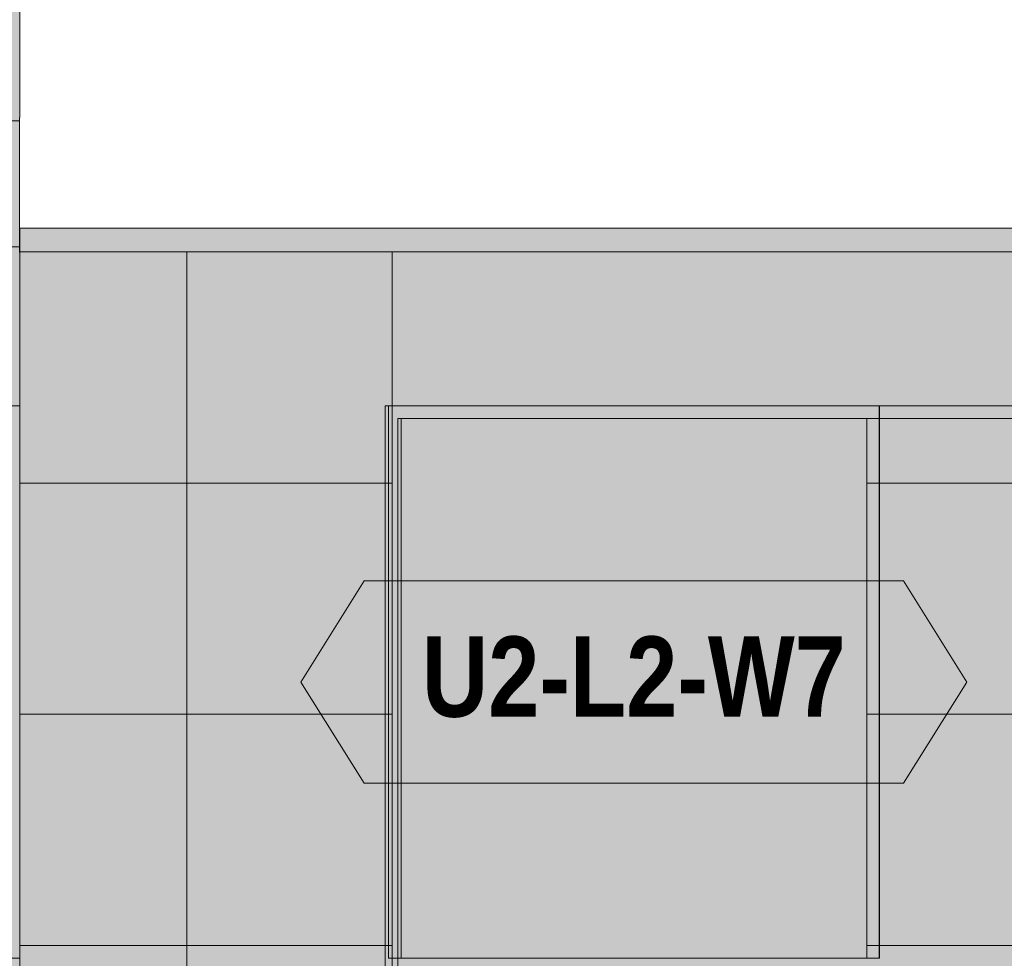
# Model space of a CAD drawing. Header units: millimetres. Extents: x 17 to 413, y 4 to 292.
# Tile 7 of 60: x 46 to 62, y 165 to 179. Entities that reach past the tile are written whole.
import ezdxf
from ezdxf.enums import TextEntityAlignment as Align

# ---------------------------------------------------------------- set-up
doc = ezdxf.new("R2010")
doc.units = ezdxf.units.MM
for name, color, linetype in [('FILL-EPS', 7, 'Continuous'), ('FILL-LIGHT', 7, 'Continuous'), ('FILL-WHITE', 7, 'Continuous'), ('LINE-C_2E8C94', 7, 'Continuous'), ('LINE-C_337880', 7, 'Continuous'), ('LINE-INK', 7, 'Continuous'), ('LINE-STEEL_GREY', 7, 'Continuous'), ('LINE-TEAL_DK', 7, 'Continuous'), ('TEXT-TEAL_DK', 7, 'Continuous')]:
    doc.layers.add(name, color=color, linetype=linetype)
doc.styles.add('OpenSansCondensed-Bold', font='OpenSansCondensed-Bold.ttf')

msp = doc.modelspace()

# ---------------------------------------------------------------- hatches: boundary and pattern name
at = {"layer": 'FILL-EPS', "true_color": 0xbae9e9}
h = msp.add_hatch(color=254, dxfattribs=at)
h.dxf.hatch_style = 1
h.paths.add_polyline_path([(43.49, 197.689), (46.335, 197.689), (46.335, 197.361), (46.335, 197.361), (46.335, 177.871), (46.333, 177.871), (46.333, 177.815), (43.49, 177.815)])
at = {"layer": 'FILL-EPS', "true_color": 0xccffff}
h = msp.add_hatch(color=7, dxfattribs=at)
h.dxf.hatch_style = 1
h.paths.add_polyline_path([(43.49, 177.818), (43.49, 177.815), (46.333, 177.815), (46.333, 175.743), (46.335, 175.743), (46.335, 169.226), (46.335, 169.217), (46.335, 169.217), (46.335, 169.217), (46.335, 169.213), (46.335, 169.213), (46.335, 157.455), (43.49, 157.455), (43.49, 169.217), (43.49, 177.815)])
h = msp.add_hatch(color=7, dxfattribs=at)
h.dxf.hatch_style = 1
h.paths.add_polyline_path([(43.49, 177.818), (43.49, 177.815), (46.333, 177.815), (46.333, 175.756), (46.335, 175.756), (46.335, 175.743), (46.337, 175.743), (46.337, 169.226), (46.337, 169.226), (46.337, 169.226), (46.337, 157.455), (46.337, 157.455), (46.337, 157.447), (46.335, 157.455), (43.49, 157.455), (43.49, 169.217), (43.49, 177.815)])
h = msp.add_hatch(color=7, dxfattribs=at)
h.dxf.hatch_style = 1
h.paths.add_polyline_path([(43.49, 177.815), (46.333, 177.815), (46.333, 175.756), (46.337, 175.756), (46.337, 169.226), (46.337, 169.226), (46.337, 157.455), (46.335, 157.455), (43.49, 157.455), (43.49, 169.226), (43.49, 169.225), (43.49, 169.226)])
h = msp.add_hatch(color=7, dxfattribs=at)
h.dxf.hatch_style = 1
h.paths.add_polyline_path([(43.49, 177.815), (46.333, 177.815), (46.333, 175.738), (46.335, 175.743), (46.335, 169.226), (46.335, 157.455), (43.49, 157.455), (43.49, 169.226), (43.49, 169.225), (43.49, 169.226)])
h = msp.add_hatch(color=7, dxfattribs=at)
h.dxf.hatch_style = 1
h.paths.add_polyline_path([(43.49, 175.822), (43.49, 175.822), (43.49, 175.824), (43.49, 175.822), (46.333, 175.822), (46.333, 175.743), (46.337, 175.743), (46.337, 169.226), (46.337, 169.226), (46.337, 169.226), (46.337, 157.455), (43.49, 157.455), (43.49, 169.217)])
h = msp.add_hatch(color=7, dxfattribs=at)
h.dxf.hatch_style = 1
h.paths.add_polyline_path([(43.49, 157.455), (43.49, 169.226), (43.49, 169.225), (43.49, 169.226), (43.49, 175.822), (46.333, 175.822), (46.333, 175.733), (46.337, 175.743), (46.337, 169.226), (46.337, 157.455)])
h = msp.add_hatch(color=7, dxfattribs=at)
h.dxf.hatch_style = 1
h.paths.add_polyline_path([(46.324, 175.744), (46.324, 175.744), (46.324, 175.744), (46.324, 175.744), (46.324, 175.744), (46.324, 175.744), (46.324, 175.744), (46.324, 175.744), (46.324, 175.744), (46.324, 175.744), (46.324, 175.744), (46.324, 175.745), (46.324, 175.745), (46.324, 175.745), (46.325, 175.746), (46.337, 175.743)])
h = msp.add_hatch(color=7, dxfattribs=at)
h.dxf.hatch_style = 1
h.paths.add_polyline_path([(46.324, 175.744), (46.324, 175.744), (46.324, 175.744), (46.324, 175.744), (46.324, 175.744), (46.324, 175.745), (46.325, 175.746), (46.337, 175.743)])
h = msp.add_hatch(color=7, dxfattribs=at)
h.dxf.hatch_style = 1
h.paths.add_polyline_path([(46.337, 175.743), (138.663, 175.743), (138.663, 157.455), (46.337, 157.455)])
h.paths.add_polyline_path([(122.518, 173.109), (122.518, 163.351), (132.682, 163.351), (132.682, 173.109)], flags=0)
h.paths.add_polyline_path([(100.018, 173.109), (100.018, 163.351), (110.182, 163.351), (110.182, 173.109)], flags=0)
h.paths.add_polyline_path([(74.814, 173.109), (74.814, 163.351), (84.978, 163.351), (84.978, 173.109)], flags=0)
h.paths.add_polyline_path([(62.478, 173.109), (52.314, 173.109), (52.314, 163.351), (62.478, 163.351)], flags=0)
h = msp.add_hatch(color=7, dxfattribs=at)
h.dxf.hatch_style = 1
h.paths.add_polyline_path([(46.337, 175.743), (138.663, 175.743), (138.663, 157.455), (46.337, 157.455)])
h.paths.add_polyline_path([(132.882, 163.351), (132.882, 173.309), (122.318, 173.309), (122.318, 163.351)], flags=0)
h.paths.add_polyline_path([(99.818, 163.351), (110.382, 163.351), (110.382, 173.309), (99.818, 173.309)], flags=0)
h.paths.add_polyline_path([(74.614, 163.351), (85.178, 163.351), (85.178, 173.309), (74.614, 173.309)], flags=0)
h.paths.add_polyline_path([(62.678, 173.309), (52.114, 173.309), (52.114, 163.351), (62.678, 163.351)], flags=0)
h = msp.add_hatch(color=7, dxfattribs=at)
h.dxf.hatch_style = 1
h.paths.add_polyline_path([(46.337, 175.743), (138.663, 175.743), (138.663, 157.455), (46.337, 157.455)])
h.paths.add_polyline_path([(125.07, 173.309), (125.07, 164.571), (132.834, 164.571), (132.834, 173.309)], flags=0)
h.paths.add_polyline_path([(101.622, 173.309), (101.622, 163.351), (112.186, 163.351), (112.186, 173.309)], flags=0)
h.paths.add_polyline_path([(72.818, 173.309), (72.818, 163.351), (83.382, 163.351), (83.382, 173.309)], flags=0)
h.paths.add_polyline_path([(59.934, 164.571), (59.934, 173.309), (52.17, 173.309), (52.17, 164.571)], flags=0)
h = msp.add_hatch(color=7, dxfattribs=at)
h.dxf.hatch_style = 1
h.paths.add_polyline_path([(46.337, 157.455), (46.337, 175.743), (138.663, 175.743), (138.663, 157.455)])
h.paths.add_polyline_path([(132.634, 164.571), (132.634, 173.109), (125.27, 173.109), (125.27, 164.571)], flags=0)
h.paths.add_polyline_path([(101.822, 163.351), (111.986, 163.351), (111.986, 173.109), (101.822, 173.109)], flags=0)
h.paths.add_polyline_path([(73.018, 163.351), (83.182, 163.351), (83.182, 173.109), (73.018, 173.109)], flags=0)
h.paths.add_polyline_path([(52.37, 164.571), (59.734, 164.571), (59.734, 173.109), (52.37, 173.109)], flags=0)
h = msp.add_hatch(color=7, dxfattribs=at)
h.dxf.hatch_style = 1
h.paths.add_polyline_path([(44.295, 164.571), (44.295, 173.309), (46.335, 173.309), (46.335, 164.571)])
h = msp.add_hatch(color=7, dxfattribs=at)
h.dxf.hatch_style = 1
h.paths.add_polyline_path([(44.295, 173.309), (46.335, 173.309), (46.335, 164.571), (44.295, 164.571)])
h = msp.add_hatch(color=7, dxfattribs=at)
h.dxf.hatch_style = 1
h.paths.add_polyline_path([(52.114, 173.309), (62.678, 173.309), (62.678, 163.351), (62.478, 163.351), (62.478, 173.109), (52.314, 173.109), (52.314, 163.351), (52.114, 163.351)])
h = msp.add_hatch(color=7, dxfattribs=at)
h.dxf.hatch_style = 1
h.paths.add_polyline_path([(52.17, 173.309), (59.934, 173.309), (59.934, 164.571), (59.734, 164.571), (59.734, 173.109), (52.37, 173.109), (52.37, 164.571), (52.17, 164.571)])
at = {"layer": 'FILL-LIGHT', "true_color": 0xd9d9d9}
h = msp.add_hatch(color=254, dxfattribs=at)
h.dxf.hatch_style = 1
h.paths.add_polyline_path([(46.335, 176.118), (91.357, 176.118), (91.357, 175.743), (46.335, 175.743)])
h = msp.add_hatch(color=254, dxfattribs=at)
h.dxf.hatch_style = 1
h.paths.add_polyline_path([(46.335, 175.743), (46.335, 176.118), (91.357, 176.118), (91.357, 175.743)])
h = msp.add_hatch(color=254, dxfattribs=at)
h.dxf.hatch_style = 1
h.paths.add_polyline_path([(46.335, 176.118), (91.357, 176.118), (91.357, 175.743), (46.335, 175.743)])
h = msp.add_hatch(color=254, dxfattribs=at)
h.dxf.hatch_style = 1
h.paths.add_polyline_path([(46.335, 175.743), (46.335, 176.118), (91.357, 176.118), (91.357, 175.743)])
at = {"layer": 'FILL-WHITE', "true_color": 0xffffff}
h = msp.add_hatch(color=7, dxfattribs=at)
h.dxf.hatch_style = 1
h.paths.add_polyline_path([(52.17, 164.571), (52.17, 173.305), (59.93, 173.305), (59.93, 164.571)])
h = msp.add_hatch(color=7, dxfattribs=at)
h.dxf.hatch_style = 1
h.paths.add_polyline_path([(52.17, 173.305), (59.93, 173.305), (59.93, 164.571), (52.17, 164.571)])
h = msp.add_hatch(color=7, dxfattribs=at)
h.dxf.hatch_style = 1
h.paths.add_polyline_path([(52.17, 173.305), (59.93, 173.305), (59.93, 164.571), (52.17, 164.571)])
h = msp.add_hatch(color=7, dxfattribs=at)
h.dxf.hatch_style = 1
h.paths.add_polyline_path([(50.784, 168.938), (51.784, 170.538), (60.317, 170.538), (61.317, 168.938), (60.317, 167.338), (51.784, 167.338)])

# ---------------------------------------------------------------- linework, layer by layer
at = {"layer": 'LINE-C_2E8C94', "lineweight": 5}
for points in [[(43.49, 197.689), (46.335, 197.689), (46.335, 197.361), (46.335, 197.361), (46.335, 177.871), (46.333, 177.871), (46.333, 177.815), (43.49, 177.815), (43.49, 177.815), (43.49, 197.689)], [(43.49, 177.818), (43.49, 177.815), (46.333, 177.815), (46.333, 175.743), (46.335, 175.743), (46.335, 169.226), (46.335, 169.217), (46.335, 169.217), (46.335, 169.217), (46.335, 169.217), (46.335, 169.213), (46.335, 169.213), (46.335, 157.455), (46.335, 157.455), (43.49, 157.455), (43.49, 169.217), (43.49, 169.217), (43.49, 177.815), (43.49, 177.815), (43.49, 177.815), (43.49, 177.815)], [(43.49, 177.818), (43.49, 177.815), (46.333, 177.815), (46.333, 175.756), (46.335, 175.756), (46.335, 175.743), (46.337, 175.743), (46.337, 169.226), (46.337, 169.226), (46.337, 169.226), (46.337, 157.455), (46.337, 157.455), (46.337, 157.455), (46.337, 157.447), (46.335, 157.455), (43.49, 157.455), (43.49, 169.217), (43.49, 169.217), (43.49, 177.815), (43.49, 177.815), (43.49, 177.815), (43.49, 177.815)], [(43.49, 177.815), (46.333, 177.815), (46.333, 175.756), (46.337, 175.756), (46.337, 169.226), (46.337, 169.226), (46.337, 157.455), (46.335, 157.455), (43.49, 157.455), (43.49, 157.455), (43.49, 157.455), (43.49, 157.455), (43.49, 169.226), (43.49, 169.225), (43.49, 169.226)], [(43.49, 177.815), (46.333, 177.815), (46.333, 175.738), (46.335, 175.743), (46.335, 175.743), (46.335, 169.226), (46.335, 169.226), (46.335, 169.226), (46.335, 169.226), (46.335, 157.455), (43.49, 157.455), (43.49, 157.455), (43.49, 157.455), (43.49, 157.455), (43.49, 169.226), (43.49, 169.225), (43.49, 169.226)], [(43.49, 175.822), (43.49, 175.822), (43.49, 175.822), (43.49, 175.822), (43.49, 175.822), (43.49, 175.824), (43.49, 175.822), (46.333, 175.822), (46.333, 175.743), (46.337, 175.743), (46.337, 169.226), (46.337, 169.226), (46.337, 169.226), (46.337, 157.455), (46.337, 157.455), (43.49, 157.455), (43.49, 169.217), (43.49, 169.217)], [(43.49, 157.455), (43.49, 157.455), (43.49, 169.226), (43.49, 169.225), (43.49, 169.226), (43.49, 175.822), (46.333, 175.822), (46.333, 175.733), (46.337, 175.743), (46.337, 169.226), (46.337, 169.226), (46.337, 169.226), (46.337, 169.226), (46.337, 157.455)], [(46.324, 175.744), (46.324, 175.744), (46.324, 175.744), (46.324, 175.744), (46.324, 175.744), (46.324, 175.744), (46.324, 175.744), (46.324, 175.744), (46.324, 175.744), (46.324, 175.744), (46.324, 175.744), (46.324, 175.745), (46.324, 175.745), (46.324, 175.745), (46.325, 175.746), (46.337, 175.743)], [(46.324, 175.744), (46.324, 175.744), (46.324, 175.744), (46.324, 175.744), (46.324, 175.744), (46.324, 175.745), (46.325, 175.746), (46.337, 175.743)], [(46.337, 175.743), (138.663, 175.743), (138.663, 157.455), (46.337, 157.455)], [(46.337, 175.743), (138.663, 175.743), (138.663, 157.455), (46.337, 157.455)], [(46.337, 175.743), (138.663, 175.743), (138.663, 157.455), (46.337, 157.455)], [(46.337, 157.455), (46.337, 175.743), (138.663, 175.743), (138.663, 157.455)], [(44.295, 164.571), (44.295, 164.571), (44.295, 173.309), (46.335, 173.309), (46.335, 164.571)], [(44.295, 173.309), (46.335, 173.309), (46.335, 164.571), (46.335, 164.571), (44.295, 164.571)], [(52.114, 173.309), (62.678, 173.309), (62.678, 163.351), (62.478, 163.351), (62.478, 173.109), (52.314, 173.109), (52.314, 163.351), (52.114, 163.351)], [(62.678, 173.309), (52.114, 173.309), (52.114, 163.351), (62.678, 163.351)], [(59.934, 164.571), (59.934, 173.309), (52.17, 173.309), (52.17, 164.571)], [(52.17, 173.309), (59.934, 173.309), (59.934, 164.571), (59.734, 164.571), (59.734, 173.109), (52.37, 173.109), (52.37, 164.571), (52.17, 164.571)], [(62.478, 173.109), (52.314, 173.109), (52.314, 163.351), (62.478, 163.351)], [(52.37, 164.571), (59.734, 164.571), (59.734, 173.109), (52.37, 173.109)]]:
    msp.add_lwpolyline(points, close=True, dxfattribs=at)
at = {"layer": 'LINE-C_337880', "lineweight": 5}
for p, q in [((48.977, 172.086), (48.977, 175.735)), ((48.977, 172.086), (48.977, 175.735)), ((52.228, 172.086), (52.228, 175.735)), ((52.228, 173.317), (52.228, 175.735)), ((52.228, 172.086), (52.228, 173.301)), ((46.345, 172.086), (48.977, 172.086)), ((46.345, 172.086), (48.977, 172.086)), ((46.345, 172.086), (48.977, 172.086)), ((46.345, 172.086), (48.977, 172.086)), ((48.977, 168.428), (48.977, 172.086)), ((48.977, 172.086), (52.228, 172.086)), ((48.977, 168.428), (48.977, 172.086)), ((48.977, 172.086), (52.106, 172.086)), ((48.977, 172.086), (52.162, 172.086)), ((48.977, 172.086), (52.228, 172.086)), ((52.228, 168.428), (52.228, 172.086)), ((52.228, 168.428), (52.228, 172.086)), ((59.742, 172.086), (59.926, 172.086)), ((59.742, 172.086), (68.484, 172.086)), ((59.942, 172.086), (68.484, 172.086)), ((46.345, 168.428), (48.977, 168.428)), ((46.345, 168.428), (48.977, 168.428)), ((46.345, 168.428), (48.977, 168.428)), ((46.345, 168.428), (48.977, 168.428)), ((48.977, 168.428), (52.228, 168.428)), ((48.977, 168.428), (52.106, 168.428)), ((48.977, 164.771), (48.977, 168.428)), ((48.977, 168.428), (52.162, 168.428)), ((48.977, 164.771), (48.977, 168.428)), ((48.977, 168.428), (52.228, 168.428)), ((52.228, 164.771), (52.228, 168.428)), ((52.228, 164.771), (52.228, 168.428)), ((59.742, 168.428), (59.926, 168.428)), ((59.742, 168.428), (73.01, 168.428)), ((59.942, 168.428), (72.81, 168.428)), ((46.345, 164.771), (48.977, 164.771)), ((46.345, 164.771), (48.977, 164.771)), ((46.345, 164.771), (48.977, 164.771)), ((46.345, 164.771), (48.977, 164.771)), ((48.977, 161.113), (48.977, 164.771)), ((48.977, 164.771), (52.228, 164.771)), ((48.977, 161.113), (48.977, 164.771)), ((48.977, 164.771), (52.106, 164.771)), ((48.977, 164.771), (52.162, 164.771)), ((48.977, 164.771), (52.228, 164.771)), ((52.228, 164.579), (52.228, 164.771)), ((52.228, 161.113), (52.228, 164.771)), ((59.742, 164.771), (59.926, 164.771)), ((59.742, 164.771), (71.735, 164.771)), ((59.942, 164.771), (71.735, 164.771))]:
    msp.add_line(p, q, dxfattribs=at)
at = {"layer": 'LINE-INK', "lineweight": 5}
msp.add_lwpolyline([(52.17, 173.305), (52.171, 173.305), (59.93, 173.305), (59.93, 173.305), (59.93, 173.305), (59.93, 164.571), (59.93, 164.571), (59.93, 164.571), (52.171, 164.571), (52.17, 164.571), (52.17, 164.571), (52.17, 173.305)], close=True, dxfattribs=at)
msp.add_lwpolyline([(52.17, 173.305), (52.171, 173.305), (59.93, 173.305), (59.93, 173.305), (59.93, 173.305), (59.93, 164.571), (59.93, 164.571), (59.93, 164.571), (52.171, 164.571), (52.17, 164.571), (52.17, 164.571), (52.17, 173.305)], close=True, dxfattribs=at)
at = {"layer": 'LINE-STEEL_GREY', "lineweight": 5}
for points in [[(46.335, 176.118), (91.357, 176.118), (91.357, 175.743), (46.335, 175.743)], [(46.335, 175.743), (46.335, 176.118), (91.357, 176.118), (91.357, 175.743)], [(46.335, 176.118), (91.357, 176.118), (91.357, 175.743), (46.335, 175.743)], [(46.335, 175.743), (46.335, 176.118), (91.357, 176.118), (91.357, 175.743)]]:
    msp.add_lwpolyline(points, close=True, dxfattribs=at)
at = {"layer": 'LINE-TEAL_DK', "lineweight": 5}
msp.add_lwpolyline([(50.784, 168.938), (51.784, 170.538), (60.317, 170.538), (61.317, 168.938), (60.317, 167.338), (51.784, 167.338)], close=True, dxfattribs=at)

# ---------------------------------------------------------------- texts
at = {"layer": 'TEXT-TEAL_DK', "style": 'OpenSansCondensed-Bold'}
msp.add_text('U2-L2-W7', height=1.27, dxfattribs=at).set_placement((56.05, 168.388), align=Align.CENTER)

doc.saveas('drawing.dxf')
